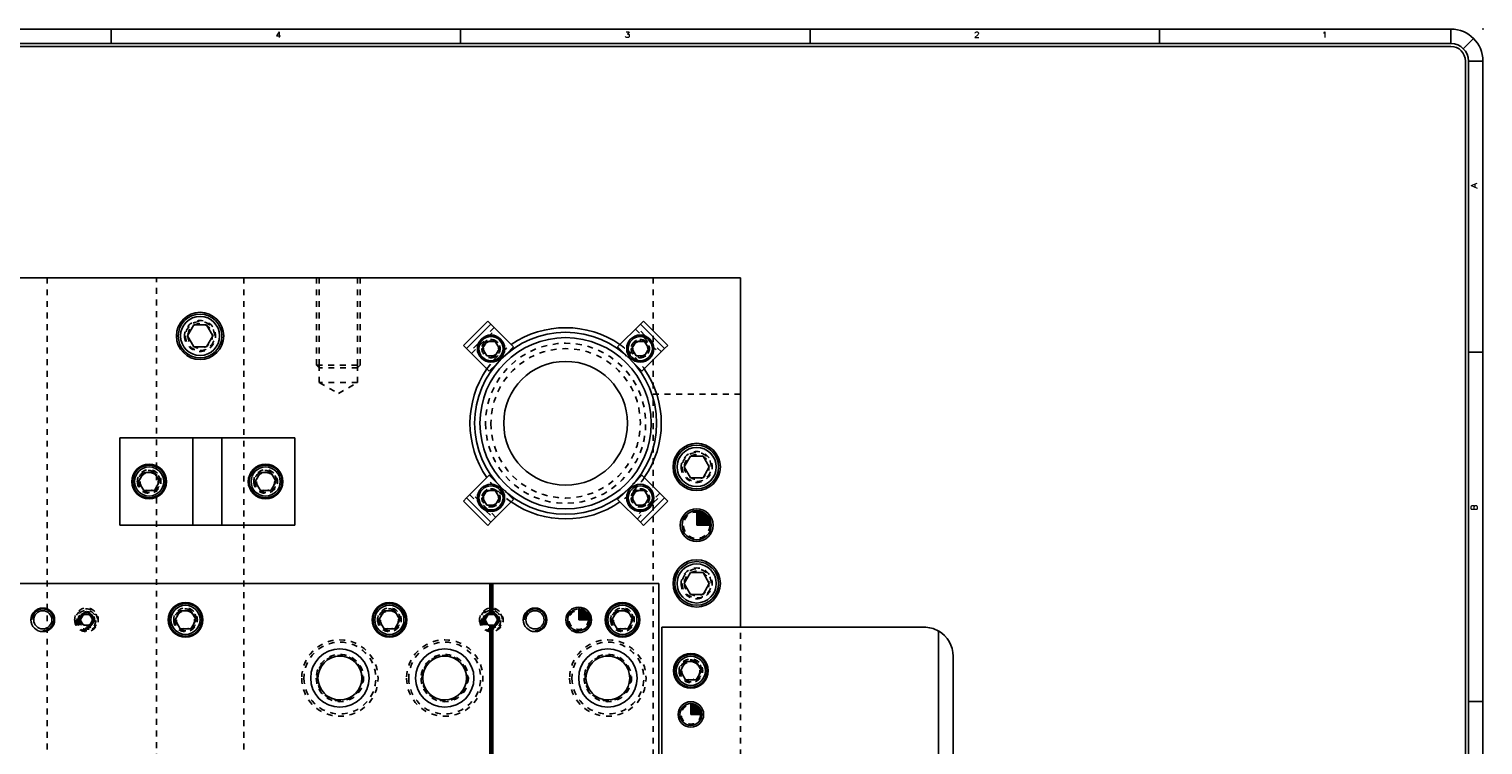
# Model space of a CAD drawing. Header units: inches. Extents: x 3 to 351, y 4 to 271.
# Tile 224 of 256: x 72 to 97, y 227 to 240. Entities that reach past the tile are written whole.
import ezdxf
from ezdxf.enums import TextEntityAlignment as Align

# ---------------------------------------------------------------- set-up
doc = ezdxf.new("R2010")
doc.units = ezdxf.units.IN
doc.header["$LTSCALE"] = 0.5
doc.header["$MEASUREMENT"] = 0
doc.linetypes.add('HIDDEN', pattern=[0.225, 0.15, -0.075])
doc.layers.add('DSS', color=7, linetype='Continuous')
doc.layers.add('PLOTVIEW1', color=7, linetype='Continuous')
doc.styles.add('VERO5-RomanD', font='romand__.ttf')

msp = doc.modelspace()

# ---------------------------------------------------------------- linework, layer by layer
at = {"layer": 'DSS', "color": 254, "linetype": 'Continuous'}
for p, q in [((84.555, 235.478), (54.555, 235.478)), ((84.555, 229.478), (84.555, 235.478))]:
    msp.add_line(p, q, dxfattribs=at)
at = {"layer": 'DSS', "color": 254, "linetype": 'HIDDEN'}
for p, q in [((72.655, 235.478), (72.655, 215.478)), ((74.53, 226.602), (74.53, 235.478)), ((76.03, 235.478), (76.03, 215.478)), ((77.28, 235.478), (77.28, 233.978)), ((77.327, 235.478), (77.327, 233.978)), ((77.984, 233.978), (77.984, 235.478)), ((78.03, 235.478), (78.03, 233.978)), ((83.055, 235.478), (83.055, 233.478)), ((80.329, 234.623), (79.911, 234.205)), ((83.2, 234.205), (82.782, 234.623)), ((79.939, 234.177), (80.357, 234.595)), ((82.754, 234.595), (83.172, 234.177)), ((80.542, 234.167), (80.367, 233.992)), ((82.744, 233.992), (82.569, 234.167)), ((77.28, 233.978), (78.03, 233.978)), ((77.327, 233.932), (77.28, 233.978)), ((77.327, 233.978), (77.327, 233.678)), ((77.984, 233.978), (77.327, 233.978)), ((77.984, 233.932), (77.327, 233.932)), ((77.984, 233.678), (77.984, 233.978)), ((77.984, 233.932), (78.03, 233.978)), ((77.327, 233.678), (77.655, 233.489)), ((77.984, 233.678), (77.327, 233.678)), ((77.655, 233.489), (77.984, 233.678)), ((83.055, 233.478), (84.555, 233.478)), ((83.055, 217.478), (83.055, 233.478)), ((80.367, 231.964), (80.542, 231.79)), ((82.569, 231.79), (82.744, 231.964)), ((79.911, 231.752), (80.329, 231.334)), ((80.357, 231.362), (79.939, 231.78)), ((83.172, 231.78), (82.754, 231.362)), ((82.782, 231.334), (83.2, 231.752)), ((73.276, 229.697), (73.222, 229.603)), ((73.385, 229.697), (73.276, 229.697)), ((73.439, 229.603), (73.385, 229.697)), ((80.226, 229.697), (80.172, 229.603)), ((80.335, 229.697), (80.226, 229.697)), ((80.389, 229.603), (80.335, 229.697)), ((73.222, 229.603), (73.276, 229.51)), ((73.276, 229.51), (73.385, 229.51)), ((73.385, 229.51), (73.439, 229.603)), ((80.172, 229.603), (80.226, 229.51)), ((80.226, 229.51), (80.335, 229.51)), ((80.335, 229.51), (80.389, 229.603)), ((84.555, 221.478), (84.555, 229.478))]:
    msp.add_line(p, q, dxfattribs=at)
at = {"layer": 'DSS', "color": 132, "linetype": 'Continuous'}
for p, q in [((75.064, 234.478), (75.172, 234.666)), ((75.172, 234.666), (75.389, 234.666)), ((75.389, 234.666), (75.497, 234.478)), ((75.172, 234.291), (75.064, 234.478)), ((75.497, 234.478), (75.389, 234.291)), ((80.129, 234.26), (80.202, 234.385)), ((80.202, 234.385), (80.346, 234.385)), ((80.346, 234.385), (80.418, 234.26)), ((82.693, 234.26), (82.765, 234.385)), ((82.765, 234.385), (82.909, 234.385)), ((82.909, 234.385), (82.981, 234.26)), ((75.389, 234.291), (75.172, 234.291)), ((80.202, 234.135), (80.129, 234.26)), ((80.346, 234.135), (80.202, 234.135)), ((80.418, 234.26), (80.346, 234.135)), ((82.765, 234.135), (82.693, 234.26)), ((82.909, 234.135), (82.765, 234.135)), ((82.981, 234.26), (82.909, 234.135)), ((83.589, 232.228), (83.697, 232.416)), ((83.697, 232.416), (83.914, 232.416)), ((83.914, 232.416), (84.022, 232.228)), ((74.225, 231.978), (74.315, 232.135)), ((74.315, 232.135), (74.496, 232.135)), ((74.496, 232.135), (74.586, 231.978)), ((76.225, 231.978), (76.315, 232.135)), ((76.315, 232.135), (76.496, 232.135)), ((76.496, 232.135), (76.586, 231.978)), ((83.697, 232.041), (83.589, 232.228)), ((84.022, 232.228), (83.914, 232.041)), ((74.315, 231.822), (74.225, 231.978)), ((74.586, 231.978), (74.496, 231.822)), ((76.315, 231.822), (76.225, 231.978)), ((76.586, 231.978), (76.496, 231.822)), ((83.914, 232.041), (83.697, 232.041)), ((74.496, 231.822), (74.315, 231.822)), ((76.496, 231.822), (76.315, 231.822)), ((80.129, 231.697), (80.202, 231.822)), ((80.202, 231.572), (80.129, 231.697)), ((80.202, 231.822), (80.346, 231.822)), ((80.346, 231.822), (80.418, 231.697)), ((80.418, 231.697), (80.346, 231.572)), ((82.693, 231.697), (82.765, 231.822)), ((82.765, 231.572), (82.693, 231.697)), ((82.765, 231.822), (82.909, 231.822)), ((82.909, 231.822), (82.981, 231.697)), ((82.981, 231.697), (82.909, 231.572)), ((80.346, 231.572), (80.202, 231.572)), ((82.909, 231.572), (82.765, 231.572)), ((83.589, 230.228), (83.697, 230.416)), ((83.697, 230.416), (83.914, 230.416)), ((83.914, 230.416), (84.022, 230.228)), ((83.697, 230.041), (83.589, 230.228)), ((84.022, 230.228), (83.914, 230.041)), ((83.914, 230.041), (83.697, 230.041)), ((74.85, 229.603), (74.94, 229.76)), ((74.94, 229.76), (75.121, 229.76)), ((75.121, 229.76), (75.211, 229.603)), ((78.35, 229.603), (78.44, 229.76)), ((78.44, 229.76), (78.621, 229.76)), ((78.621, 229.76), (78.711, 229.603)), ((82.35, 229.603), (82.44, 229.76)), ((82.44, 229.76), (82.621, 229.76)), ((82.621, 229.76), (82.711, 229.603)), ((74.94, 229.447), (74.85, 229.603)), ((75.121, 229.447), (74.94, 229.447)), ((75.211, 229.603), (75.121, 229.447)), ((78.44, 229.447), (78.35, 229.603)), ((78.621, 229.447), (78.44, 229.447)), ((78.711, 229.603), (78.621, 229.447)), ((82.44, 229.447), (82.35, 229.603)), ((82.621, 229.447), (82.44, 229.447)), ((82.711, 229.603), (82.621, 229.447)), ((83.525, 228.728), (83.615, 228.885)), ((83.615, 228.885), (83.796, 228.885)), ((83.796, 228.885), (83.886, 228.728)), ((83.615, 228.572), (83.525, 228.728)), ((83.886, 228.728), (83.796, 228.572)), ((83.796, 228.572), (83.615, 228.572))]:
    msp.add_line(p, q, dxfattribs=at)
at = {"layer": 'DSS', "color": 2, "linetype": 'Continuous'}
for p, q in [((79.8, 234.316), (80.217, 234.734)), ((80.217, 234.734), (80.273, 234.678)), ((80.273, 234.678), (80.663, 234.289)), ((82.448, 234.289), (82.838, 234.678)), ((82.838, 234.678), (82.893, 234.734)), ((82.893, 234.734), (83.311, 234.316)), ((79.856, 234.261), (79.8, 234.316)), ((80.245, 233.871), (79.856, 234.261)), ((80.663, 234.289), (80.542, 234.167)), ((82.569, 234.167), (82.448, 234.289)), ((83.255, 234.261), (82.866, 233.871)), ((83.311, 234.316), (83.255, 234.261)), ((80.367, 233.992), (80.245, 233.871)), ((82.866, 233.871), (82.744, 233.992)), ((79.856, 231.696), (80.245, 232.086)), ((80.245, 232.086), (80.367, 231.964)), ((82.744, 231.964), (82.866, 232.086)), ((82.866, 232.086), (83.255, 231.696)), ((79.8, 231.64), (79.856, 231.696)), ((80.217, 231.223), (79.8, 231.64)), ((80.663, 231.668), (80.273, 231.279)), ((80.542, 231.79), (80.663, 231.668)), ((82.448, 231.668), (82.569, 231.79)), ((82.838, 231.279), (82.448, 231.668)), ((83.311, 231.64), (82.893, 231.223)), ((83.255, 231.696), (83.311, 231.64)), ((80.273, 231.279), (80.217, 231.223)), ((82.893, 231.223), (82.838, 231.279))]:
    msp.add_line(p, q, dxfattribs=at)
at = {"layer": 'DSS', "color": 96, "linetype": 'Continuous'}
for p, q in [((80.273, 234.678), (79.856, 234.261)), ((83.255, 234.261), (82.838, 234.678)), ((79.856, 231.696), (80.273, 231.279)), ((82.838, 231.279), (83.255, 231.696)), ((87.955, 221.545), (87.955, 229.411))]:
    msp.add_line(p, q, dxfattribs=at)
at = {"layer": 'DSS', "color": 9, "linetype": 'Continuous'}
for p, q in [((73.905, 232.728), (73.905, 231.228)), ((75.155, 232.728), (73.905, 232.728)), ((75.155, 232.728), (75.155, 231.228)), ((75.655, 232.728), (75.155, 232.728)), ((75.655, 231.228), (75.655, 232.728)), ((76.905, 232.728), (75.655, 232.728)), ((76.905, 231.228), (76.905, 232.728)), ((73.905, 231.228), (75.155, 231.228)), ((75.155, 231.228), (75.655, 231.228)), ((75.655, 231.228), (76.905, 231.228)), ((80.255, 230.228), (70.455, 230.228)), ((80.255, 230.228), (80.255, 229.701)), ((80.28, 230.228), (80.255, 230.228)), ((80.305, 230.228), (80.28, 230.228)), ((80.28, 230.228), (80.28, 229.704)), ((80.305, 230.228), (80.305, 229.701)), ((83.155, 230.228), (80.305, 230.228)), ((83.155, 220.728), (83.155, 230.228)), ((80.28, 229.704), (80.255, 229.701)), ((80.305, 229.701), (80.28, 229.704)), ((80.255, 229.506), (80.255, 226.728)), ((80.255, 229.506), (80.28, 229.503)), ((80.28, 229.503), (80.305, 229.506)), ((80.28, 229.503), (80.28, 226.728)), ((80.305, 229.506), (80.305, 226.728)), ((83.205, 221.478), (83.205, 229.478)), ((83.205, 229.478), (87.705, 229.478)), ((88.205, 228.978), (88.205, 221.978))]:
    msp.add_line(p, q, dxfattribs=at)
at = {"layer": 'DSS', "color": 100, "linetype": 'Continuous'}
for p, q in [((83.805, 231.228), (83.805, 231.478)), ((83.805, 231.228), (83.827, 231.477)), ((83.805, 231.228), (83.849, 231.475)), ((83.805, 231.228), (83.87, 231.47)), ((83.805, 231.228), (83.891, 231.463)), ((83.805, 231.228), (83.911, 231.455)), ((83.805, 231.228), (83.93, 231.445)), ((83.805, 231.228), (83.949, 231.433)), ((83.805, 231.228), (83.966, 231.42)), ((83.805, 231.228), (83.982, 231.405)), ((83.805, 231.228), (83.997, 231.389)), ((83.805, 231.228), (84.01, 231.372)), ((83.805, 231.228), (84.022, 231.353)), ((83.805, 231.228), (84.032, 231.334)), ((83.805, 231.228), (84.04, 231.314)), ((83.805, 231.228), (84.047, 231.293)), ((83.805, 231.228), (84.052, 231.272)), ((83.805, 231.228), (84.055, 231.25)), ((83.805, 231.228), (84.055, 231.228)), ((81.78, 229.603), (81.78, 229.791)), ((81.78, 229.603), (81.797, 229.79)), ((81.78, 229.603), (81.813, 229.788)), ((81.78, 229.603), (81.829, 229.785)), ((81.78, 229.603), (81.845, 229.78)), ((81.78, 229.603), (81.86, 229.773)), ((81.78, 229.603), (81.874, 229.766)), ((81.78, 229.603), (81.888, 229.757)), ((81.78, 229.603), (81.901, 229.747)), ((81.78, 229.603), (81.913, 229.736)), ((81.78, 229.603), (81.924, 229.724)), ((81.78, 229.603), (81.934, 229.711)), ((81.78, 229.603), (81.943, 229.697)), ((81.78, 229.603), (81.95, 229.683)), ((81.78, 229.603), (81.957, 229.668)), ((81.78, 229.603), (81.962, 229.652)), ((81.78, 229.603), (81.965, 229.636)), ((81.78, 229.603), (81.967, 229.62)), ((81.78, 229.603), (81.968, 229.603)), ((83.705, 227.978), (83.705, 228.166)), ((83.705, 227.978), (83.722, 228.165)), ((83.705, 227.978), (83.738, 228.163)), ((83.705, 227.978), (83.754, 228.16)), ((83.705, 227.978), (83.77, 228.155)), ((83.705, 227.978), (83.785, 228.148)), ((83.705, 227.978), (83.799, 228.141)), ((83.705, 227.978), (83.813, 228.132)), ((83.705, 227.978), (83.826, 228.122)), ((83.705, 227.978), (83.838, 228.111)), ((83.705, 227.978), (83.849, 228.099)), ((83.705, 227.978), (83.859, 228.086)), ((83.705, 227.978), (83.868, 228.072)), ((83.705, 227.978), (83.875, 228.058)), ((83.705, 227.978), (83.882, 228.043)), ((83.705, 227.978), (83.887, 228.027)), ((83.705, 227.978), (83.89, 228.011)), ((83.705, 227.978), (83.892, 227.995)), ((83.705, 227.978), (83.893, 227.978))]:
    msp.add_line(p, q, dxfattribs=at)
at = {"layer": 'DSS', "color": 254, "linetype": 'Continuous', "extrusion": (0, 0, -1)}
for centre, radius in [((-75.28, 234.478), 0.406), ((-83.805, 232.228), 0.406), ((-83.805, 231.228), 0.281), ((-83.805, 231.228), 0.25), ((-83.805, 230.228), 0.406)]:
    msp.add_circle(centre, radius, dxfattribs=at)
at = {"layer": 'DSS', "color": 132, "linetype": 'Continuous', "extrusion": (0, 0, -1)}
for centre, radius in [((-75.28, 234.478), 0.375), ((-80.274, 234.26), 0.234), ((-82.837, 234.26), 0.234), ((-83.805, 232.228), 0.375), ((-74.405, 231.978), 0.281), ((-76.405, 231.978), 0.281), ((-80.274, 231.697), 0.234), ((-82.837, 231.697), 0.234), ((-83.805, 230.228), 0.375), ((-75.03, 229.603), 0.281), ((-78.53, 229.603), 0.281), ((-82.53, 229.603), 0.281), ((-83.705, 228.728), 0.281)]:
    msp.add_circle(centre, radius, dxfattribs=at)
at = {"layer": 'DSS', "color": 132, "linetype": 'Continuous'}
for centre, radius in [((75.28, 234.478), 0.336), ((80.274, 234.26), 0.207), ((82.837, 234.26), 0.207), ((83.805, 232.228), 0.336), ((74.405, 231.978), 0.25), ((76.405, 231.978), 0.25), ((80.274, 231.697), 0.207), ((82.837, 231.697), 0.207), ((83.805, 230.228), 0.336), ((75.03, 229.603), 0.25), ((78.53, 229.603), 0.25), ((82.53, 229.603), 0.25), ((83.705, 228.728), 0.25)]:
    msp.add_circle(centre, radius, dxfattribs=at)
at = {"layer": 'DSS', "color": 254, "linetype": 'HIDDEN', "extrusion": (0, 0, -1)}
for centre, radius in [((-75.28, 234.478), 0.266), ((-75.28, 234.478), 0.25), ((-75.28, 234.478), 0.211), ((-80.274, 234.26), 0.156), ((-80.274, 234.26), 0.129), ((-81.555, 232.978), 1.375), ((-82.837, 234.26), 0.156), ((-82.837, 234.26), 0.129), ((-81.555, 232.978), 1.283), ((-83.805, 232.228), 0.266), ((-83.805, 232.228), 0.25), ((-83.805, 232.228), 0.211), ((-74.405, 231.978), 0.203), ((-74.405, 231.978), 0.188), ((-74.405, 231.978), 0.156), ((-76.405, 231.978), 0.203), ((-76.405, 231.978), 0.188), ((-76.405, 231.978), 0.156), ((-80.274, 231.697), 0.156), ((-82.837, 231.697), 0.156), ((-80.274, 231.697), 0.129), ((-82.837, 231.697), 0.129), ((-83.805, 230.228), 0.266), ((-83.805, 230.228), 0.25), ((-83.805, 230.228), 0.211), ((-73.33, 229.603), 0.203), ((-73.33, 229.603), 0.188), ((-73.33, 229.603), 0.163), ((-73.33, 229.603), 0.141), ((-73.33, 229.603), 0.125), ((-75.03, 229.603), 0.203), ((-75.03, 229.603), 0.188), ((-75.03, 229.603), 0.156), ((-78.53, 229.603), 0.203), ((-78.53, 229.603), 0.188), ((-78.53, 229.603), 0.156), ((-80.28, 229.603), 0.203), ((-80.28, 229.603), 0.188), ((-80.28, 229.603), 0.163), ((-80.28, 229.603), 0.141), ((-80.28, 229.603), 0.125), ((-81.78, 229.603), 0.19), ((-82.53, 229.603), 0.203), ((-82.53, 229.603), 0.188), ((-82.53, 229.603), 0.156), ((-77.68, 228.603), 0.656), ((-77.68, 228.603), 0.617), ((-79.48, 228.603), 0.656), ((-79.48, 228.603), 0.617), ((-82.28, 228.603), 0.656), ((-82.28, 228.603), 0.617), ((-77.68, 228.603), 0.406), ((-79.48, 228.603), 0.406), ((-82.28, 228.603), 0.406), ((-83.705, 228.728), 0.203), ((-83.705, 228.728), 0.188), ((-83.705, 228.728), 0.156)]:
    msp.add_circle(centre, radius, dxfattribs=at)
at = {"layer": 'DSS', "color": 136, "linetype": 'Continuous', "extrusion": (0, 0, -1)}
msp.add_circle((-81.555, 232.978), 1.562, dxfattribs=at)
at = {"layer": 'DSS', "color": 136, "linetype": 'Continuous'}
for radius in [1.471, 1.063]:
    msp.add_circle((81.555, 232.978), radius, dxfattribs=at)
at = {"layer": 'DSS', "color": 9, "linetype": 'Continuous'}
for centre, radius in [((74.405, 231.978), 0.297), ((76.405, 231.978), 0.297), ((77.68, 228.603), 0.501), ((79.48, 228.603), 0.501), ((82.28, 228.603), 0.501)]:
    msp.add_circle(centre, radius, dxfattribs=at)
at = {"layer": 'DSS', "color": 254, "linetype": 'HIDDEN'}
for centre, radius in [((83.805, 231.228), 0.226), ((81.78, 229.603), 0.166), ((77.68, 228.603), 0.391), ((79.48, 228.603), 0.391), ((82.28, 228.603), 0.391), ((83.705, 227.978), 0.166)]:
    msp.add_circle(centre, radius, dxfattribs=at)
at = {"layer": 'DSS', "color": 9, "linetype": 'Continuous', "extrusion": (0, 0, -1)}
for centre, radius in [((-75.03, 229.603), 0.297), ((-78.53, 229.603), 0.297), ((-82.53, 229.603), 0.297), ((-72.58, 229.603), 0.203), ((-72.58, 229.603), 0.156), ((-73.33, 229.603), 0.1), ((-81.03, 229.603), 0.203), ((-81.03, 229.603), 0.156), ((-81.78, 229.603), 0.219), ((-81.78, 229.603), 0.188), ((-77.68, 228.603), 0.501), ((-77.68, 228.603), 0.376), ((-79.48, 228.603), 0.501), ((-79.48, 228.603), 0.376), ((-82.28, 228.603), 0.501), ((-82.28, 228.603), 0.376), ((-83.705, 228.728), 0.297), ((-83.705, 227.978), 0.219), ((-83.705, 227.978), 0.188)]:
    msp.add_circle(centre, radius, dxfattribs=at)
at = {"layer": 'DSS', "color": 254, "linetype": 'HIDDEN'}
for centre, radius in [((75.28, 234.478), 0.25), ((80.274, 234.26), 0.156), ((82.837, 234.26), 0.156), ((83.805, 232.228), 0.25), ((80.274, 231.697), 0.156), ((82.837, 231.697), 0.156), ((83.805, 230.228), 0.25)]:
    msp.add_arc(centre, radius, 270, 180, dxfattribs=at)
at = {"layer": 'DSS', "color": 136, "linetype": 'Continuous', "extrusion": (0, 0, -1)}
for start, end in [(55.3637, 124.6363), (325.3637, 34.6363), (145.3637, 214.6363), (235.3637, 304.6363)]:
    msp.add_arc((-81.555, 232.978), 1.642, start, end, dxfattribs=at)
at = {"layer": 'DSS', "color": 254, "linetype": 'HIDDEN', "extrusion": (0, 0, -1)}
for start, end in [(34.6363, 55.3637), (124.6363, 129.6739), (129.6739, 145.3637), (304.6363, 325.3637), (214.6363, 235.3637)]:
    msp.add_arc((-81.555, 232.978), 1.642, start, end, dxfattribs=at)
at = {"layer": 'DSS', "color": 2, "linetype": 'Continuous'}
for centre, radius in [((72.58, 229.603), 0.187), ((73.33, 229.603), 0.125), ((80.28, 229.603), 0.125), ((81.03, 229.603), 0.187)]:
    msp.add_arc(centre, radius, 270, 180, dxfattribs=at)
at = {"layer": 'DSS', "color": 9, "linetype": 'Continuous', "extrusion": (0, 0, -1)}
for centre, radius, start, end in [((-80.28, 229.603), 0.1, 284.4039, 75.5961), ((-80.28, 229.603), 0.1, 104.4039, 255.5961), ((-87.705, 228.978), 0.501, 120.002, 179.9316)]:
    msp.add_arc(centre, radius, start, end, dxfattribs=at)
at = {"layer": 'DSS', "color": 9, "linetype": 'Continuous'}
msp.add_arc((87.705, 228.978), 0.5, 60, 90, dxfattribs=at)
at = {"layer": 'PLOTVIEW1', "color": 97, "linetype": 'Continuous'}
for p, q in [((96.752, 239.748), (50.752, 239.748)), ((73.752, 239.748), (73.752, 239.498)), ((79.752, 239.748), (79.752, 239.498)), ((85.752, 239.748), (85.752, 239.498)), ((91.752, 239.748), (91.752, 239.498)), ((96.752, 239.498), (96.752, 239.748)), ((96.752, 239.498), (50.752, 239.498)), ((96.752, 239.448), (50.752, 239.448)), ((96.964, 239.41), (97.141, 239.586)), ((97.002, 205.198), (97.002, 239.198)), ((97.052, 205.198), (97.052, 239.198)), ((97.052, 239.198), (97.302, 239.198)), ((97.302, 205.198), (97.302, 239.198)), ((97.302, 234.198), (97.052, 234.198)), ((97.302, 228.198), (97.052, 228.198))]:
    msp.add_line(p, q, dxfattribs=at)
for radius in [0.55, 0.3, 0.25]:
    msp.add_arc((96.752, 239.198), radius, 0, 90, dxfattribs=at)
at = {"layer": 'PLOTVIEW1', "color": 56, "linetype": 'Continuous'}
msp.add_point((97.302, 239.748), dxfattribs=at)

# ---------------------------------------------------------------- texts
at = {"layer": 'PLOTVIEW1', "color": 56, "linetype": 'Continuous', "style": 'VERO5-RomanD', "width": 1.000527}
for s, p, p2 in [('4', (76.577, 239.6), (76.671, 239.6)), ('3', (82.568, 239.6), (82.662, 239.6)), ('2', (88.568, 239.6), (88.662, 239.6)), ('1', (94.539, 239.6), (94.633, 239.6))]:
    msp.add_text(s, height=0.1, dxfattribs=at).set_placement(p, p2, align=Align.FIT)
for s, p, p2 in [('A', (97.202, 237.013), (97.202, 237.107)), ('B', (97.202, 231.487), (97.202, 231.582))]:
    msp.add_text(s, height=0.1, rotation=90, dxfattribs=at).set_placement(p, p2, align=Align.FIT)

doc.saveas('drawing.dxf')
